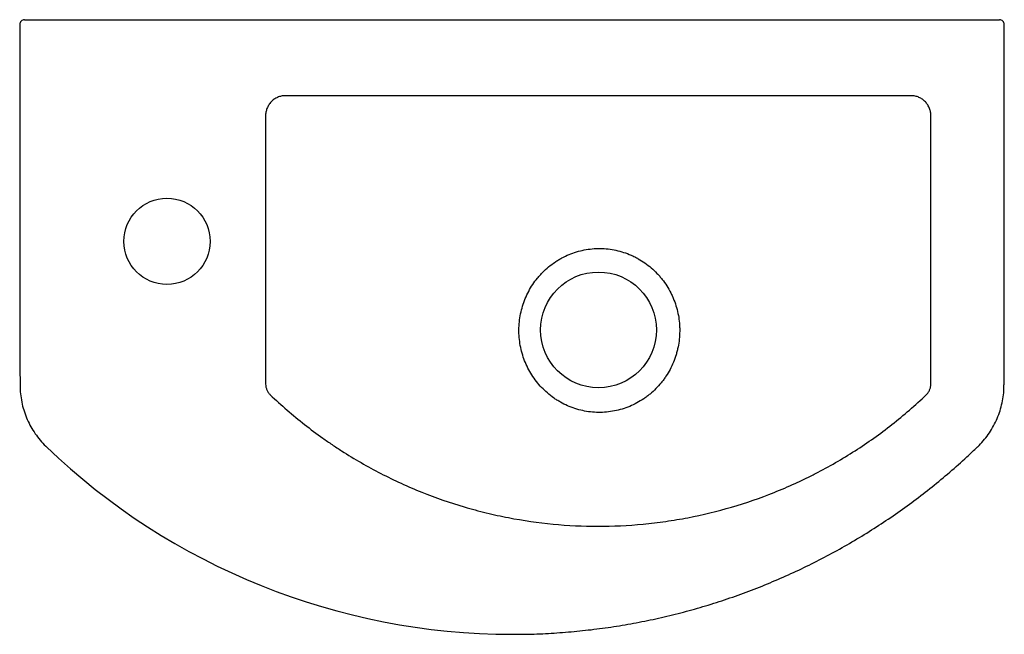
# Model space of a CAD drawing. Header units: millimetres. Extents: x 5706.967 to 5707.366, y 2425.784 to 2426.034.
import ezdxf

# ---------------------------------------------------------------- set-up
doc = ezdxf.new("R2010")
doc.units = ezdxf.units.MM
doc.layers.add('SANINDUSA', color=3, linetype='Continuous')

msp = doc.modelspace()

# ---------------------------------------------------------------- linework, layer by layer
at = {"layer": 'SANINDUSA'}
for p, q in [((5706.97288, 2426.03364), (5707.36039, 2426.03364)), ((5707.32863, 2426.00277), (5707.07464, 2426.00277))]:
    msp.add_line(p, q, dxfattribs=at)
for centre, radius in [((5707.02664, 2425.94364), 0.0175), ((5707.20175, 2425.90768), 0.0235)]:
    msp.add_circle(centre, radius, dxfattribs=at)
for centre, radius, start, end in [((5706.96888, 2426.03164), 0.002, 90.0253, 180.027), ((5707.36439, 2426.03164), 0.002, 359.973, 89.9747), ((5707.16689, 2426.0573), 0.27319, 226.1844, 269.9471)]:
    msp.add_arc(centre, radius, start, end, dxfattribs=at)
for points, knots in [([(5706.96888, 2426.03364), (5706.96887, 2426.03364), (5706.96889, 2426.03364), (5706.96897, 2426.03364), (5706.96904, 2426.03364), (5706.96923, 2426.03364), (5706.96935, 2426.03364), (5706.96964, 2426.03364), (5706.9698, 2426.03364), (5706.97017, 2426.03364), (5706.97038, 2426.03364), (5706.97082, 2426.03364), (5706.97106, 2426.03364), (5706.97155, 2426.03364), (5706.97181, 2426.03364), (5706.97234, 2426.03364), (5706.97261, 2426.03364), (5706.97288, 2426.03364)], [0, 0, 0, 0, 0.125, 0.125, 0.25, 0.25, 0.375, 0.375, 0.5, 0.5, 0.625, 0.625, 0.75, 0.75, 0.875, 0.875, 1, 1, 1, 1]), ([(5707.36039, 2426.03364), (5707.36067, 2426.03364), (5707.36093, 2426.03364), (5707.36146, 2426.03364), (5707.36172, 2426.03364), (5707.36221, 2426.03364), (5707.36245, 2426.03364), (5707.36289, 2426.03364), (5707.3631, 2426.03364), (5707.36347, 2426.03364), (5707.36363, 2426.03364), (5707.36392, 2426.03364), (5707.36404, 2426.03364), (5707.36423, 2426.03364), (5707.3643, 2426.03364), (5707.36439, 2426.03364), (5707.3644, 2426.03364), (5707.36439, 2426.03364)], [0, 0, 0, 0, 0.125, 0.125, 0.25, 0.25, 0.375, 0.375, 0.5, 0.5, 0.625, 0.625, 0.75, 0.75, 0.875, 0.875, 1, 1, 1, 1]), ([(5707.36627, 2425.88536), (5707.36628, 2425.89551), (5707.36635, 2425.94427), (5707.36637, 2425.99304), (5707.36638, 2426.03164)], [0, 0, 0, 0, 0.208246, 1, 1, 1, 1]), ([(5707.07464, 2426.00277), (5707.0741, 2426.00277), (5707.07356, 2426.00272), (5707.0725, 2426.00249), (5707.072, 2426.00233), (5707.07127, 2426.00201), (5707.07103, 2426.00189), (5707.07056, 2426.00162), (5707.07033, 2426.00147), (5707.06968, 2426.00101), (5707.06928, 2426.00066), (5707.06855, 2425.99988), (5707.06822, 2425.99945), (5707.06766, 2425.99855), (5707.06742, 2425.99808), (5707.06713, 2425.99733), (5707.06704, 2425.99708), (5707.0669, 2425.99657), (5707.06684, 2425.99631), (5707.06669, 2425.99553), (5707.06664, 2425.995), (5707.06664, 2425.99446)], [0, 0, 0, 0, 0.125, 0.125, 0.25, 0.25, 0.3125, 0.3125, 0.375, 0.375, 0.5, 0.5, 0.625, 0.625, 0.75, 0.75, 0.8125, 0.8125, 0.875, 0.875, 1, 1, 1, 1]), ([(5707.33663, 2425.99446), (5707.33663, 2425.995), (5707.33658, 2425.99553), (5707.33643, 2425.99632), (5707.33637, 2425.99658), (5707.33623, 2425.99709), (5707.33614, 2425.99734), (5707.33585, 2425.99808), (5707.33561, 2425.99856), (5707.33504, 2425.99947), (5707.33472, 2425.99989), (5707.33417, 2426.00047), (5707.33398, 2426.00065), (5707.33357, 2426.00101), (5707.33336, 2426.00117), (5707.33271, 2426.00164), (5707.33225, 2426.0019), (5707.33151, 2426.00222), (5707.33126, 2426.00232), (5707.33075, 2426.00248), (5707.33049, 2426.00255), (5707.32971, 2426.00272), (5707.32917, 2426.00277), (5707.32863, 2426.00277)], [0, 0, 0, 0, 0.125, 0.125, 0.1875, 0.1875, 0.25, 0.25, 0.375, 0.375, 0.5, 0.5, 0.5625, 0.5625, 0.625, 0.625, 0.75, 0.75, 0.8125, 0.8125, 0.875, 0.875, 1, 1, 1, 1]), ([(5707.33659, 2425.88572), (5707.33659, 2425.88972), (5707.33659, 2425.89372), (5707.33659, 2425.89772), (5707.3366, 2425.91372), (5707.33661, 2425.92972), (5707.33662, 2425.94572), (5707.33662, 2425.95189), (5707.33662, 2425.95805), (5707.33662, 2425.96421), (5707.33663, 2425.9743), (5707.33663, 2425.98438), (5707.33663, 2425.99446)], [0, 0, 0, 0, 0.012, 0.012, 0.012, 0.06, 0.06, 0.06, 0.0784883, 0.0784883, 0.0784883, 0.1087418, 0.1087418, 0.1087418, 0.1087418]), ([(5707.20175, 2425.8742), (5707.20393, 2425.87418), (5707.20607, 2425.87437), (5707.20925, 2425.87499), (5707.2103, 2425.87525), (5707.21238, 2425.87588), (5707.2134, 2425.87625), (5707.21638, 2425.87749), (5707.21827, 2425.87851), (5707.22051, 2425.88002), (5707.22096, 2425.88034), (5707.22182, 2425.88099), (5707.22225, 2425.88132), (5707.22349, 2425.88236), (5707.22428, 2425.88308), (5707.22579, 2425.88461), (5707.22651, 2425.88541), (5707.22753, 2425.88667), (5707.22786, 2425.8871), (5707.2285, 2425.88797), (5707.22881, 2425.88842), (5707.2303, 2425.89068), (5707.23131, 2425.89257), (5707.23254, 2425.89556), (5707.2329, 2425.89657), (5707.23338, 2425.89813), (5707.23352, 2425.89865), (5707.23379, 2425.8997), (5707.23391, 2425.90023), (5707.23444, 2425.90287), (5707.23466, 2425.905), (5707.23469, 2425.9077), (5707.23468, 2425.90824), (5707.23464, 2425.90933), (5707.2346, 2425.90987), (5707.23446, 2425.91149), (5707.23432, 2425.91255), (5707.23374, 2425.91572), (5707.23315, 2425.91779), (5707.23216, 2425.92031), (5707.23195, 2425.92082), (5707.23151, 2425.9218), (5707.23128, 2425.92229), (5707.23055, 2425.92373), (5707.23002, 2425.92466), (5707.22887, 2425.92647), (5707.22825, 2425.92735), (5707.22725, 2425.92863), (5707.22691, 2425.92904), (5707.2262, 2425.92987), (5707.22584, 2425.93027), (5707.22397, 2425.93223), (5707.22234, 2425.93363), (5707.21971, 2425.93549), (5707.2188, 2425.93606), (5707.21738, 2425.93686), (5707.2169, 2425.93712), (5707.21593, 2425.9376), (5707.21544, 2425.93783), (5707.21297, 2425.93891), (5707.21093, 2425.93957), (5707.20777, 2425.94026), (5707.20669, 2425.94043), (5707.20454, 2425.94067), (5707.20346, 2425.94074), (5707.20132, 2425.94076), (5707.20025, 2425.94072), (5707.1981, 2425.94052), (5707.19703, 2425.94037), (5707.19383, 2425.93975), (5707.19177, 2425.93912), (5707.18879, 2425.93789), (5707.18782, 2425.93743), (5707.18639, 2425.93666), (5707.18591, 2425.93639), (5707.18499, 2425.93582), (5707.18453, 2425.93553), (5707.1823, 2425.93403), (5707.18064, 2425.93266), (5707.17875, 2425.93074), (5707.17837, 2425.93035), (5707.17765, 2425.92954), (5707.1773, 2425.92912), (5707.17627, 2425.92786), (5707.17564, 2425.927), (5707.17386, 2425.92431), (5707.17285, 2425.92241), (5707.1716, 2425.9194), (5707.17123, 2425.91838), (5707.17061, 2425.91632), (5707.17034, 2425.91528), (5707.16992, 2425.91318), (5707.16975, 2425.91211), (5707.16953, 2425.90996), (5707.16946, 2425.90887), (5707.16943, 2425.90563), (5707.16962, 2425.90349), (5707.1702, 2425.90032), (5707.17044, 2425.89927), (5707.17104, 2425.89718), (5707.17138, 2425.89615), (5707.17256, 2425.89315), (5707.17353, 2425.89123), (5707.17526, 2425.8885), (5707.17589, 2425.88761), (5707.17722, 2425.8859), (5707.17792, 2425.88509), (5707.18014, 2425.88276), (5707.18176, 2425.88135), (5707.18398, 2425.87978), (5707.18443, 2425.87948), (5707.18535, 2425.8789), (5707.18581, 2425.87863), (5707.18721, 2425.87783), (5707.18817, 2425.87735), (5707.19014, 2425.87649), (5707.19114, 2425.8761), (5707.19319, 2425.87544), (5707.19425, 2425.87515), (5707.19743, 2425.87446), (5707.19957, 2425.87422), (5707.20175, 2425.8742)], [0, 0, 0, 0, 0.03125, 0.03125, 0.046875, 0.046875, 0.0625, 0.0625, 0.09375, 0.09375, 0.101563, 0.101563, 0.109375, 0.109375, 0.125, 0.125, 0.140625, 0.140625, 0.148438, 0.148438, 0.15625, 0.15625, 0.1875, 0.1875, 0.203125, 0.203125, 0.210938, 0.210938, 0.21875, 0.21875, 0.25, 0.25, 0.257813, 0.257813, 0.265625, 0.265625, 0.28125, 0.28125, 0.3125, 0.3125, 0.320313, 0.320313, 0.328125, 0.328125, 0.34375, 0.34375, 0.359375, 0.359375, 0.367188, 0.367188, 0.375, 0.375, 0.40625, 0.40625, 0.421875, 0.421875, 0.429688, 0.429688, 0.4375, 0.4375, 0.46875, 0.46875, 0.484375, 0.484375, 0.5, 0.5, 0.515625, 0.515625, 0.53125, 0.53125, 0.5625, 0.5625, 0.578125, 0.578125, 0.585938, 0.585938, 0.59375, 0.59375, 0.625, 0.625, 0.632813, 0.632813, 0.640625, 0.640625, 0.65625, 0.65625, 0.6875, 0.6875, 0.703125, 0.703125, 0.71875, 0.71875, 0.734375, 0.734375, 0.75, 0.75, 0.78125, 0.78125, 0.796875, 0.796875, 0.8125, 0.8125, 0.84375, 0.84375, 0.859375, 0.859375, 0.875, 0.875, 0.90625, 0.90625, 0.914063, 0.914063, 0.921875, 0.921875, 0.9375, 0.9375, 0.953125, 0.953125, 0.96875, 0.96875, 1, 1, 1, 1]), ([(5706.96705, 2425.88536), (5706.96704, 2425.88498), (5706.96701, 2425.8835), (5706.96727, 2425.88089), (5706.96783, 2425.8776), (5706.96873, 2425.87438), (5706.96992, 2425.87128), (5706.9714, 2425.86833), (5706.97314, 2425.86553), (5706.97517, 2425.86291), (5706.97673, 2425.86113), (5706.97767, 2425.86029), (5706.97778, 2425.8602)], [0, 0, 0, 0, 0.0397865, 0.158882, 0.2779327, 0.3966503, 0.5147265, 0.6312109, 0.7481314, 0.8661161, 0.9848836, 1, 1, 1, 1]), ([(5707.06668, 2425.88572), (5707.06668, 2425.88531), (5707.06673, 2425.8849), (5707.06689, 2425.88411), (5707.06701, 2425.88373), (5707.06725, 2425.88317), (5707.06734, 2425.88298), (5707.06754, 2425.88263), (5707.06764, 2425.88245), (5707.06799, 2425.88196), (5707.06825, 2425.88165), (5707.06854, 2425.88136)], [0, 0, 0, 0, 0.25, 0.25, 0.5, 0.5, 0.625, 0.625, 0.75, 0.75, 1, 1, 1, 1]), ([(5707.33473, 2425.88136), (5707.33502, 2425.88165), (5707.33529, 2425.88196), (5707.33575, 2425.88263), (5707.33595, 2425.88298), (5707.33618, 2425.88354), (5707.33625, 2425.88373), (5707.33638, 2425.88412), (5707.33643, 2425.88432), (5707.33655, 2425.88491), (5707.33659, 2425.88531), (5707.33659, 2425.88572)], [0, 0, 0, 0, 0.25, 0.25, 0.5, 0.5, 0.625, 0.625, 0.75, 0.75, 1, 1, 1, 1]), ([(5707.35552, 2425.86017), (5707.35554, 2425.86019), (5707.3564, 2425.86094), (5707.35788, 2425.86263), (5707.35994, 2425.86522), (5707.36171, 2425.86802), (5707.36322, 2425.87098), (5707.36444, 2425.87407), (5707.36537, 2425.87726), (5707.36597, 2425.88053), (5707.36627, 2425.88324), (5707.36624, 2425.88485), (5707.36623, 2425.88536)], [0, 0, 0, 0, 0.003128, 0.121373, 0.238729, 0.355873, 0.474164, 0.592724, 0.709978, 0.827607, 0.946398, 1, 1, 1, 1]), ([(5707.06854, 2425.88136), (5707.07301, 2425.87711), (5707.07765, 2425.87309), (5707.08489, 2425.86739), (5707.08735, 2425.86555), (5707.09111, 2425.86288), (5707.09237, 2425.862), (5707.09492, 2425.86027), (5707.09621, 2425.85943), (5707.10269, 2425.85526), (5707.10799, 2425.85221), (5707.11882, 2425.84663), (5707.12435, 2425.8441), (5707.13564, 2425.83957), (5707.1414, 2425.83757), (5707.14875, 2425.83541), (5707.15022, 2425.83499), (5707.15319, 2425.83419), (5707.15468, 2425.83381), (5707.15918, 2425.83272), (5707.16217, 2425.83206), (5707.17119, 2425.83032), (5707.17722, 2425.82945), (5707.18933, 2425.82829), (5707.1954, 2425.828), (5707.20759, 2425.82799), (5707.21371, 2425.82827), (5707.22291, 2425.82915), (5707.22596, 2425.82951), (5707.23203, 2425.83039), (5707.23504, 2425.83089), (5707.24402, 2425.83262), (5707.24993, 2425.83406), (5707.26159, 2425.83748), (5707.26735, 2425.83947), (5707.27588, 2425.84287), (5707.2787, 2425.84408), (5707.2829, 2425.84599), (5707.2843, 2425.84665), (5707.28707, 2425.848), (5707.28844, 2425.84868), (5707.29255, 2425.8508), (5707.29525, 2425.85227), (5707.30059, 2425.85535), (5707.30322, 2425.85696), (5707.31099, 2425.86195), (5707.31598, 2425.86551), (5707.32562, 2425.87309), (5707.33027, 2425.87711), (5707.33473, 2425.88136)], [0, 0, 0, 0, 0.0625, 0.0625, 0.09375, 0.09375, 0.109375, 0.109375, 0.125, 0.125, 0.1875, 0.1875, 0.25, 0.25, 0.3125, 0.3125, 0.328125, 0.328125, 0.34375, 0.34375, 0.375, 0.375, 0.4375, 0.4375, 0.5, 0.5, 0.5625, 0.5625, 0.59375, 0.59375, 0.625, 0.625, 0.6875, 0.6875, 0.75, 0.75, 0.78125, 0.78125, 0.796875, 0.796875, 0.8125, 0.8125, 0.84375, 0.84375, 0.875, 0.875, 0.9375, 0.9375, 1, 1, 1, 1]), ([(5707.16664, 2425.78411), (5707.16924, 2425.78412), (5707.17494, 2425.78415), (5707.18372, 2425.78458), (5707.19298, 2425.78532), (5707.2022, 2425.78638), (5707.21138, 2425.78775), (5707.22049, 2425.78943), (5707.22953, 2425.79141), (5707.23851, 2425.7937), (5707.2474, 2425.7963), (5707.2562, 2425.7992), (5707.2649, 2425.8024), (5707.27349, 2425.8059), (5707.28197, 2425.80968), (5707.29032, 2425.81376), (5707.29854, 2425.81813), (5707.30661, 2425.82277), (5707.31451, 2425.82768), (5707.32223, 2425.83285), (5707.32977, 2425.83828), (5707.33711, 2425.84396), (5707.34427, 2425.8499), (5707.35041, 2425.85531), (5707.35407, 2425.85884), (5707.35549, 2425.86021)], [0, 0, 0, 0, 0.037445, 0.081885, 0.126377, 0.170912, 0.215344, 0.259725, 0.304095, 0.348464, 0.392841, 0.437235, 0.481652, 0.526102, 0.570593, 0.615133, 0.659729, 0.70437, 0.748951, 0.793452, 0.837903, 0.882377, 0.926926, 0.971676, 1, 1, 1, 1])]:
    msp.add_open_spline(points, degree=3, knots=knots, dxfattribs=at)
for points, degree in [([(5706.96689, 2426.03164), (5706.96701, 2425.88536)], 1), ([(5707.06664, 2425.99446), (5707.06664, 2425.95822), (5707.06666, 2425.92197), (5707.06668, 2425.88572)], 3)]:
    msp.add_open_spline(points, degree=degree, dxfattribs=at)

doc.saveas('drawing.dxf')
